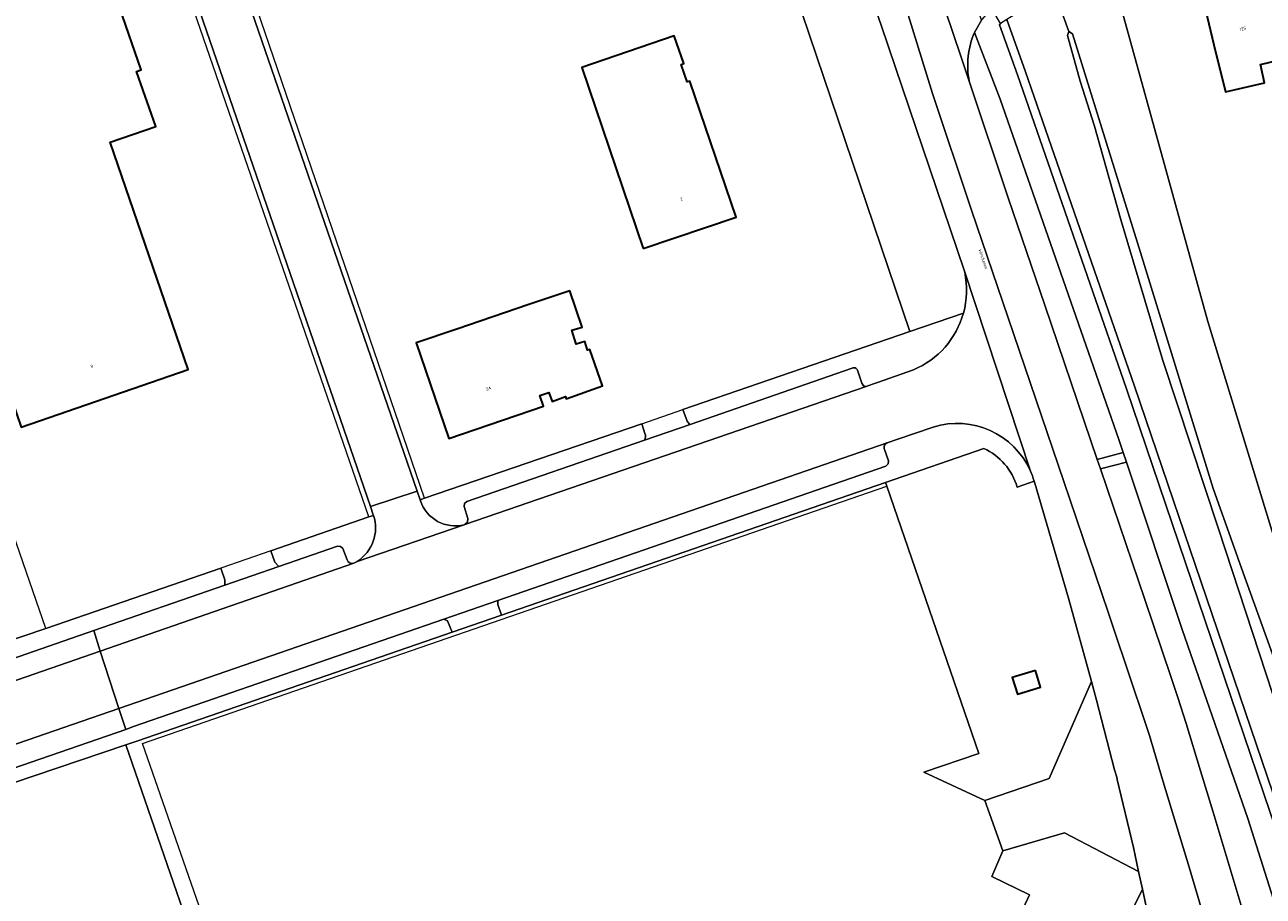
# Model space of a CAD drawing. Header units: metres. Extents: x 197700 to 204338, y 317132 to 325229.
# Tile 60 of 256: x 199096 to 199240, y 319331 to 319432. Entities that reach past the tile are written whole.
import ezdxf
from ezdxf.enums import TextEntityAlignment as Align

# ---------------------------------------------------------------- set-up
doc = ezdxf.new("R2010")
doc.units = ezdxf.units.M
for name, color, linetype, lineweight in [('B-WE-GR-BEPLANTING_CULTUUR_BOSPLANTSOEN-GV', 90, 'Continuous', 18), ('B-WE-IE-TERREINAFSCHEIDING_KUNSTMATIG_HEKWERK-G', 20, 'IE-TERREINAFSCHEIDING-KUNSTMATIG', 18), ('B-WE-OG-BEBOUWING-GV', 7, 'Continuous', 35), ('B-WE-OG-BEBOUWING-T18', 10, 'Continuous', 18), ('B-WE-OG-TERREIN_CULTUURSCHEIDING-GV', 7, 'Continuous', 18), ('B-WE-OG-TERREIN_ERF-GV', 7, 'Continuous', 18), ('B-WE-OG-TOPOGRAFIE-T18', 10, 'Continuous', 18), ('B-WE-VH-VERHARDING_ASFALT-GV', 252, 'Continuous', 18), ('B-WE-VH-VERHARDING_BETONSTRAATSTEEN-GV', 252, 'Continuous', 18), ('B-WE-VH-VERHARDING_GESLOTEN-GV', 252, 'Continuous', 18), ('B-WE-VH-VERHARDING_OPEN-GV', 252, 'Continuous', 18), ('B-WE-VH-VERHARDING_TEGEL-GV', 252, 'Continuous', 18)]:
    doc.layers.add(name, color=color, linetype=linetype, lineweight=lineweight)
doc.styles.add('NLCS-ISO-M200-T18', font='NLCS-ISO.ttf', dxfattribs={"height": 0.36})
doc.linetypes.add('IE-TERREINAFSCHEIDING-KUNSTMATIG', pattern='A,4,[82,NLCS.SHX,S=0.75,R=90,X=0,Y=0],4,-2', length=10)

msp = doc.modelspace()

# ---------------------------------------------------------------- linework, layer by layer
at = {"layer": 'B-WE-GR-BEPLANTING_CULTUUR_BOSPLANTSOEN-GV'}
for points in [[(199241.457, 319371.25), (199233.449, 319397.459), (199222.368, 319437.496), (199215.846, 319435.173), (199217.304, 319431.081), (199217.74, 319430.811), (199225.62, 319405.457), (199234.051, 319378.127), (199237.509, 319368.329), (199251.584, 319329.363)], [(199251.584, 319329.363), (199237.509, 319368.329), (199234.051, 319378.127), (199225.62, 319405.457), (199217.74, 319430.811), (199217.304, 319431.081), (199217.164, 319430.637), (199218.621, 319425.322), (199220.276, 319420.128), (199221.605, 319415.447), (199223.389, 319409.146), (199228.208, 319392.938), (199234.669, 319373.432), (199243.311, 319347.036)]]:
    msp.add_lwpolyline(points, dxfattribs=at)
at = {"layer": 'B-WE-IE-TERREINAFSCHEIDING_KUNSTMATIG_HEKWERK-G'}
for points in [[(199136.136, 319374.812), (199108.13, 319455.978), (199099.357, 319481.66), (199069.129, 319447.899), (199077.288, 319423.132)], [(199142.608, 319376.984), (199118.297, 319448.024), (199174.663, 319467.681)], [(199198.885, 319396.309), (199174.721, 319467.701)], [(199222.368, 319437.496), (199233.449, 319397.459), (199241.457, 319371.25), (199246.952, 319353.919), (199255.417, 319328.35)], [(199172.534, 319387.26), (199198.885, 319396.309)], [(199167.79, 319385.631), (199172.534, 319387.26)], [(199142.608, 319376.984), (199167.79, 319385.631)], [(199098.664, 319361.905), (199090.766, 319384.705)], [(199117.923, 319325.492), (199109.896, 319348.555), (199196.19, 319378.39)], [(199196.19, 319378.39), (199196.042, 319378.819)], [(199207.588, 319341.94), (199200.483, 319345.219), (199206.874, 319347.41), (199196.19, 319378.39)], [(199124.761, 319370.894), (199136.136, 319374.812)], [(199124.761, 319370.894), (199118.965, 319368.898)], [(199118.965, 319368.898), (199098.664, 319361.905)], [(199088.371, 319358.392), (199098.664, 319361.905)]]:
    msp.add_lwpolyline(points, dxfattribs=at)
at = {"layer": 'B-WE-OG-BEBOUWING-GV'}
for points in [[(199094.182, 319389.961), (199095.809, 319385.233), (199115.179, 319391.897), (199106.15, 319418.28), (199111.443, 319420.062), (199109.211, 319426.445), (199109.748, 319426.646), (199101.15, 319451.5), (199099.916, 319451.073), (199097.231, 319447.71), (199088.36, 319438.467), (199080.308, 319435.702), (199087.359, 319414.783), (199085.762, 319414.217)], [(199247.521, 319429.387), (199246.354, 319434.249), (199242.856, 319433.41), (199242.296, 319435.674), (199238.995, 319434.903), (199238.764, 319435.845), (199232.948, 319434.415), (199234.141, 319429.56), (199235.479, 319424.115), (199240.019, 319425.145), (199239.536, 319427.276), (199244.015, 319428.351), (199244.559, 319426.175), (199245.249, 319423.176), (199248.756, 319423.972), (199248.066, 319426.971)], [(199167.95, 319405.943), (199178.727, 319409.58), (199173.357, 319425.345), (199173.053, 319425.242), (199172.352, 319427.284), (199172.654, 319427.389), (199171.557, 319430.585), (199160.839, 319426.904)], [(199154.696, 319399.432), (199146.358, 319396.6), (199141.626, 319394.985), (199145.406, 319383.912), (199156.395, 319387.664), (199155.959, 319388.881), (199157.006, 319389.256), (199157.382, 319388.209), (199158.938, 319388.767), (199159.027, 319388.521), (199163.234, 319390.028), (199161.764, 319394.243), (199161.508, 319394.164), (199161.199, 319395.16), (199160.174, 319394.843), (199159.675, 319396.456), (199160.86, 319396.824), (199159.43, 319401.039)], [(199213.447, 319357.021), (199210.758, 319356.204), (199211.343, 319354.281), (199214.031, 319355.098)]]:
    msp.add_lwpolyline(points, close=True, dxfattribs=at)
at = {"layer": 'B-WE-OG-TERREIN_CULTUURSCHEIDING-GV'}
for points in [[(199205.188, 319403.41), (199195.582, 319431.715), (199190.926, 319445.202), (199190.352, 319446.864), (199188.19, 319453.359), (199187.502, 319455.452), (199185.338, 319454.861), (199183.71, 319459.558), (199185.804, 319460.348), (199181.152, 319473.617), (199180.586, 319475.237), (199180.41, 319475.21), (199178.898, 319477.366)], [(199175.203, 319477.009), (199179.116, 319469.178), (199174.721, 319467.701), (199198.885, 319396.309), (199205.091, 319398.44)], [(199223.611, 319382.298), (199223.113, 319383.788), (199209.331, 319423.237), (199206.367, 319430.981)], [(199205.765, 319425.33), (199210.273, 319411.826), (199214.53, 319399.355), (199220.608, 319381.479), (199223.611, 319382.298)], [(199205.091, 319398.44), (199198.885, 319396.309), (199172.534, 319387.26), (199173.066, 319385.922)], [(199173.383, 319385.549), (199192.19, 319392.057)], [(199192.79, 319391.82), (199193.31, 319390.319), (199193.497, 319390.034), (199193.829, 319389.956), (199193.994, 319390.013), (199194.905, 319390.341), (199195.132, 319390.415), (199199.308, 319391.891)], [(199168.149, 319384.488), (199167.79, 319385.631), (199142.608, 319376.984), (199142.077, 319376.802), (199142.114, 319376.699)], [(199147.201, 319373.91), (199147.288, 319373.94), (199147.585, 319374.231), (199147.613, 319374.648), (199147.184, 319376.017), (199147.234, 319376.372), (199147.516, 319376.597), (199168.099, 319383.72)], [(199246.443, 319310.18), (199249.491, 319306.798), (199249.683, 319306.598), (199249.81, 319306.724), (199249.527, 319307.282), (199248.393, 319309.799), (199247.579, 319311.789), (199246.953, 319313.334), (199246.501, 319314.475), (199244.248, 319320.332), (199238.079, 319339.87), (199230.466, 319361.784), (199223.984, 319381.182), (199220.982, 319380.38)], [(199220.982, 319380.38), (199226.13, 319365.237), (199229.132, 319356.315), (199229.935, 319353.906), (199230.93, 319350.869), (199232.57, 319345.401), (199234.035, 319340.606), (199235.555, 319335.573), (199237.541, 319329.007), (199237.329, 319328.949), (199237.375, 319328.786), (199238.709, 319324.482)], [(199136.671, 319374.996), (199136.136, 319374.812), (199124.761, 319370.894), (199125.241, 319369.578), (199125.71, 319369.089), (199132.508, 319371.442), (199132.86, 319371.385), (199133.133, 319371.154), (199133.611, 319369.829)], [(199134.379, 319369.461), (199134.799, 319369.67)]]:
    msp.add_lwpolyline(points, dxfattribs=at)
for points in [[(199217.304, 319431.081), (199215.846, 319435.173), (199212.633, 319434.029), (199210.12, 319432.47), (199212.306, 319426.408), (199224.941, 319389.977), (199241.613, 319340.895), (199247.367, 319324.115), (199250.927, 319324.354), (199250.184, 319325.449), (199248.534, 319331.43), (199243.311, 319347.036), (199234.669, 319373.432), (199228.208, 319392.938), (199223.389, 319409.146), (199221.605, 319415.447), (199220.276, 319420.128), (199218.621, 319425.322), (199217.164, 319430.637)], [(199209.406, 319432.027), (199209.269, 319431.881), (199211.363, 319426.075), (199223.995, 319389.652), (199240.667, 319340.572), (199246.405, 319323.838), (199247.367, 319324.115), (199241.613, 319340.895), (199224.941, 319389.977), (199212.306, 319426.408), (199210.12, 319432.47)], [(199119.424, 319366.913), (199119.443, 319367.527), (199118.965, 319368.898), (199098.664, 319361.905), (199088.371, 319358.392), (199088.95, 319356.907), (199089.425, 319356.53), (199104.228, 319361.654)]]:
    msp.add_lwpolyline(points, close=True, dxfattribs=at)
for points in [[(199206.367, 319430.981, 0.1503125), (199205.765, 319425.33)], [(199205.091, 319398.44, 0.120599), (199205.239, 319403.182)], [(199205.239, 319403.182, 0.0060459), (199205.188, 319403.41)], [(199199.308, 319391.891, 0.2302431), (199205.091, 319398.44)], [(199192.19, 319392.057, -0.4982735), (199192.79, 319391.82)], [(199173.066, 319385.922, 0.1092054), (199173.383, 319385.549)], [(199168.099, 319383.72, 0.2295576), (199168.149, 319384.488)], [(199142.114, 319376.699, 0.3922773), (199147.201, 319373.91)], [(199134.799, 319369.67, 0.3448632), (199136.671, 319374.996)], [(199133.611, 319369.829, 0.3876194), (199134.379, 319369.461)]]:
    msp.add_lwpolyline(points, format="xyb", dxfattribs=at)
at = {"layer": 'B-WE-OG-TERREIN_ERF-GV'}
for points in [[(199099.916, 319451.073), (199101.15, 319451.5), (199109.748, 319426.646), (199109.211, 319426.445), (199111.443, 319420.062), (199106.15, 319418.28), (199115.179, 319391.897), (199095.809, 319385.233), (199094.182, 319389.961), (199085.762, 319414.217), (199087.359, 319414.783), (199080.308, 319435.702), (199088.36, 319438.467), (199097.231, 319447.71)], [(199234.141, 319429.56), (199232.948, 319434.415), (199238.764, 319435.845), (199238.995, 319434.903), (199242.296, 319435.674), (199242.856, 319433.41), (199246.354, 319434.249), (199247.521, 319429.387), (199248.066, 319426.971), (199248.756, 319423.972), (199245.249, 319423.176), (199244.559, 319426.175), (199244.015, 319428.351), (199239.536, 319427.276), (199240.019, 319425.145), (199235.479, 319424.115)], [(199225.849, 319331.65), (199225.406, 319333.732), (199216.822, 319338.203), (199209.643, 319336.124), (199208.365, 319333.145), (199212.76, 319331.004), (199206.29, 319317.09), (199216.083, 319312.159), (199219.58, 319319.105)]]:
    msp.add_lwpolyline(points, close=True, dxfattribs=at)
for points in [[(199088.371, 319358.392), (199098.664, 319361.905), (199118.965, 319368.898), (199119.443, 319367.527), (199119.424, 319366.913), (199125.71, 319369.089), (199125.241, 319369.578), (199124.761, 319370.894), (199136.136, 319374.812), (199136.671, 319374.996), (199136.647, 319375.065), (199136.346, 319376.021), (199111.487, 319448.138)], [(199240.381, 319443.913), (199222.368, 319437.496), (199233.449, 319397.459), (199241.457, 319371.25)], [(199207.439, 319382.756), (199196.042, 319378.819), (199196.19, 319378.39), (199206.874, 319347.41), (199200.483, 319345.219), (199207.588, 319341.94), (199215.04, 319344.491), (199219.952, 319355.728), (199217.29, 319365.42), (199213.354, 319378.75), (199213.286, 319378.98), (199211.325, 319378.284)], [(199116.076, 319324.887), (199107.966, 319348.409), (199071.128, 319335.97), (199071.326, 319335.283), (199068.615, 319328.461)]]:
    msp.add_lwpolyline(points, dxfattribs=at)
msp.add_lwpolyline([(199211.325, 319378.284, 0.2165514), (199207.439, 319382.756)], format="xyb", dxfattribs=at)
at = {"layer": 'B-WE-VH-VERHARDING_ASFALT-GV'}
for points in [[(199240.76, 319301.214), (199240.998, 319301.279), (199231.145, 319334.609), (199229.729, 319339.298), (199228.263, 319344.097), (199226.654, 319349.468), (199225.662, 319352.494), (199224.865, 319354.886), (199221.867, 319363.795), (199216.721, 319378.932), (199210.27, 319397.904), (199206.009, 319410.387), (199201.497, 319423.905), (199194.541, 319446.426), (199190.926, 319445.202), (199195.582, 319431.715), (199205.188, 319403.41), (199212.856, 319380.144)], [(199194.541, 319446.426), (199201.497, 319423.905), (199206.009, 319410.387), (199210.27, 319397.904), (199216.721, 319378.932), (199221.867, 319363.795), (199224.865, 319354.886), (199225.662, 319352.494), (199226.654, 319349.468), (199228.263, 319344.097), (199229.729, 319339.298), (199231.145, 319334.609), (199240.998, 319301.279)], [(199237.541, 319329.007), (199235.555, 319335.573), (199234.035, 319340.606), (199232.57, 319345.401), (199230.93, 319350.869), (199229.935, 319353.906), (199229.132, 319356.315), (199226.13, 319365.237), (199220.982, 319380.38), (199220.608, 319381.479), (199214.53, 319399.355), (199210.273, 319411.826), (199205.765, 319425.33), (199204.832, 319428.123), (199202.085, 319436.266)], [(199212.856, 319380.144), (199205.188, 319403.41)], [(199199.308, 319391.891), (199195.132, 319390.415), (199194.905, 319390.341), (199193.994, 319390.013), (199193.829, 319389.956), (199147.288, 319373.94), (199147.201, 319373.91)], [(199147.201, 319373.91), (199134.799, 319369.67), (199134.379, 319369.461), (199105, 319359.272), (199107.156, 319352.616), (199196.227, 319383.411), (199197.378, 319383.808), (199201.598, 319385.237)], [(199213.286, 319378.98), (199213.354, 319378.75)], [(199213.354, 319378.75), (199217.29, 319365.42), (199219.952, 319355.728), (199220.538, 319353.597), (199222.619, 319345.521), (199222.86, 319344.668), (199222.935, 319344.393), (199224.813, 319336.514), (199225.406, 319333.732), (199225.849, 319331.65), (199226.547, 319328.376), (199226.601, 319328.121), (199228.444, 319328.535), (199229.206, 319326.391), (199229.43, 319326.438)], [(199068.846, 319339.397), (199068.941, 319339.43), (199107.156, 319352.616), (199105, 319359.272), (199069.725, 319347.038), (199044.648, 319338.376)]]:
    msp.add_lwpolyline(points, dxfattribs=at)
for points in [[(199205.239, 319403.182, -0.120599), (199205.091, 319398.44)], [(199205.188, 319403.41, -0.0060459), (199205.239, 319403.182)], [(199205.091, 319398.44, -0.2302431), (199199.308, 319391.891)], [(199201.598, 319385.237, -0.3795977), (199212.856, 319380.144)], [(199212.856, 319380.144, -0.0337528), (199213.286, 319378.98)]]:
    msp.add_lwpolyline(points, format="xyb", dxfattribs=at)
at = {"layer": 'B-WE-VH-VERHARDING_BETONSTRAATSTEEN-GV'}
for points in [[(199206.367, 319430.981), (199207.188, 319432.413), (199205.494, 319437.44), (199202.085, 319436.266), (199204.832, 319428.123), (199205.765, 319425.33)], [(199168.099, 319383.72), (199147.516, 319376.597), (199147.234, 319376.372), (199147.184, 319376.017), (199147.613, 319374.648), (199147.585, 319374.231), (199147.288, 319373.94), (199193.829, 319389.956), (199193.497, 319390.034), (199193.31, 319390.319), (199192.79, 319391.82)], [(199192.19, 319392.057), (199173.383, 319385.549), (199168.099, 319383.72)], [(199196.227, 319383.411), (199107.156, 319352.616), (199107.941, 319350.194), (199108.856, 319350.51), (199144.846, 319362.967), (199151.108, 319365.135)], [(199151.108, 319365.135), (199196.1, 319380.708), (199196.371, 319380.962), (199196.408, 319381.332), (199195.899, 319382.756)], [(199142.114, 319376.699), (199142.077, 319376.802), (199141.725, 319377.788), (199136.346, 319376.021), (199136.647, 319375.065), (199136.671, 319374.996)], [(199134.799, 319369.67), (199147.201, 319373.91)], [(199133.611, 319369.829), (199133.133, 319371.154), (199132.86, 319371.385), (199132.508, 319371.442), (199125.71, 319369.089), (199119.424, 319366.913), (199104.228, 319361.654), (199105, 319359.272)], [(199105, 319359.272), (199134.379, 319369.461)], [(199044.648, 319338.376), (199069.725, 319347.038), (199105, 319359.272), (199104.228, 319361.654), (199089.425, 319356.53), (199082.932, 319354.283), (199068.625, 319349.331), (199066.252, 319348.513), (199043.512, 319340.677)]]:
    msp.add_lwpolyline(points, dxfattribs=at)
for points in [[(199205.765, 319425.33, -0.1503125), (199206.367, 319430.981)], [(199192.79, 319391.82, 0.4982735), (199192.19, 319392.057)], [(199195.899, 319382.756, -0.3998778), (199196.227, 319383.411)], [(199147.201, 319373.91, -0.3922773), (199142.114, 319376.699)], [(199136.671, 319374.996, -0.3448632), (199134.799, 319369.67)], [(199134.379, 319369.461, -0.3876194), (199133.611, 319369.829)]]:
    msp.add_lwpolyline(points, format="xyb", dxfattribs=at)
msp.add_lwpolyline([(199107.156, 319352.616), (199068.941, 319339.43), (199069.291, 319339.368), (199069.492, 319339.075), (199070.011, 319337.634), (199070.239, 319337.352), (199070.598, 319337.303), (199107.941, 319350.194)], close=True, dxfattribs=at)
at = {"layer": 'B-WE-VH-VERHARDING_GESLOTEN-GV'}
msp.add_lwpolyline([(199111.487, 319448.138), (199136.346, 319376.021), (199141.725, 319377.788), (199117.199, 319448.979)], dxfattribs=at)
at = {"layer": 'B-WE-VH-VERHARDING_OPEN-GV'}
for points in [[(199173.066, 319385.922), (199172.534, 319387.26), (199198.885, 319396.309), (199174.721, 319467.701)], [(199117.199, 319448.979), (199141.725, 319377.788), (199142.077, 319376.802), (199142.608, 319376.984), (199167.79, 319385.631), (199168.149, 319384.488)], [(199168.099, 319383.72), (199173.383, 319385.549)], [(199206.29, 319317.09), (199212.76, 319331.004), (199208.365, 319333.145), (199209.643, 319336.124), (199207.588, 319341.94), (199200.483, 319345.219), (199206.874, 319347.41), (199196.19, 319378.39), (199196.042, 319378.819), (199151.512, 319363.439), (199145.805, 319361.467), (199109.35, 319348.876), (199107.966, 319348.409), (199116.076, 319324.887)], [(199226.547, 319328.376), (199225.849, 319331.65), (199219.58, 319319.105)]]:
    msp.add_lwpolyline(points, dxfattribs=at)
for points in [[(199167.95, 319405.943), (199160.839, 319426.904), (199171.557, 319430.585), (199172.654, 319427.389), (199172.352, 319427.284), (199173.053, 319425.242), (199173.357, 319425.345), (199178.727, 319409.58)], [(199146.358, 319396.6), (199154.696, 319399.432), (199159.43, 319401.039), (199160.86, 319396.824), (199159.675, 319396.456), (199160.174, 319394.843), (199161.199, 319395.16), (199161.508, 319394.164), (199161.764, 319394.243), (199163.234, 319390.028), (199159.027, 319388.521), (199158.938, 319388.767), (199157.382, 319388.209), (199157.006, 319389.256), (199155.959, 319388.881), (199156.395, 319387.664), (199145.406, 319383.912), (199141.626, 319394.985)], [(199223.984, 319381.182), (199223.611, 319382.298), (199220.608, 319381.479), (199220.982, 319380.38)], [(199151.512, 319363.439), (199151.083, 319364.653), (199151.108, 319365.135), (199144.846, 319362.967), (199145.276, 319362.761), (199145.805, 319361.467)], [(199207.588, 319341.94), (199209.643, 319336.124), (199216.822, 319338.203), (199225.406, 319333.732), (199224.813, 319336.514), (199222.935, 319344.393), (199222.86, 319344.668), (199222.619, 319345.521), (199220.538, 319353.597), (199219.952, 319355.728), (199215.04, 319344.491)]]:
    msp.add_lwpolyline(points, close=True, dxfattribs=at)
for points in [[(199173.383, 319385.549, -0.1092054), (199173.066, 319385.922)], [(199168.149, 319384.488, -0.2295576), (199168.099, 319383.72)]]:
    msp.add_lwpolyline(points, format="xyb", dxfattribs=at)
at = {"layer": 'B-WE-VH-VERHARDING_TEGEL-GV'}
msp.add_lwpolyline([(199209.406, 319432.027), (199208.353, 319433.8), (199207.228, 319432.483), (199207.188, 319432.413), (199206.367, 319430.981), (199209.331, 319423.237), (199223.113, 319383.788), (199223.611, 319382.298), (199223.984, 319381.182), (199230.466, 319361.784), (199238.079, 319339.87), (199244.248, 319320.332), (199246.501, 319314.475), (199248.795, 319315.15), (199248.392, 319317.466), (199248.119, 319318.366), (199247.819, 319319.41), (199247.273, 319321.307), (199246.405, 319323.838), (199240.667, 319340.572), (199223.995, 319389.652), (199211.363, 319426.075), (199209.269, 319431.881)], close=True, dxfattribs=at)
for points in [[(199201.598, 319385.237), (199197.378, 319383.808), (199196.227, 319383.411)], [(199195.899, 319382.756), (199196.408, 319381.332), (199196.371, 319380.962), (199196.1, 319380.708), (199151.108, 319365.135), (199151.083, 319364.653), (199151.512, 319363.439), (199196.042, 319378.819), (199207.439, 319382.756)], [(199211.325, 319378.284), (199213.286, 319378.98)], [(199065.826, 319330.134), (199065.5, 319331.191), (199065.437, 319332.195), (199065.731, 319333.27), (199066.313, 319334.056), (199067.233, 319334.534), (199069.038, 319335.264), (199071.128, 319335.97), (199107.966, 319348.409), (199109.35, 319348.876), (199145.805, 319361.467), (199145.276, 319362.761), (199144.846, 319362.967), (199108.856, 319350.51), (199107.941, 319350.194), (199070.598, 319337.303), (199070.239, 319337.352), (199070.011, 319337.634), (199069.492, 319339.075), (199069.291, 319339.368), (199068.941, 319339.43)]]:
    msp.add_lwpolyline(points, dxfattribs=at)
for points in [[(199212.856, 319380.144, 0.3795977), (199201.598, 319385.237)], [(199196.227, 319383.411, 0.3998778), (199195.899, 319382.756)], [(199207.439, 319382.756, -0.2165514), (199211.325, 319378.284)], [(199213.286, 319378.98, 0.0337528), (199212.856, 319380.144)]]:
    msp.add_lwpolyline(points, format="xyb", dxfattribs=at)

# ---------------------------------------------------------------- texts
at = {"layer": 'B-WE-OG-BEBOUWING-T18', "style": 'NLCS-ISO-M200-T18'}
for s, rotation, p in [('125', 13.8, (199237.491, 319431.413)), ('2', 18.6, (199172.393, 319411.664)), ('8', 18.9, (199104.006, 319392.283)), ('2A', 18.8, (199150.007, 319389.71))]:
    msp.add_text(s, height=0.36, rotation=rotation, dxfattribs=at).set_placement(p, align=Align.MIDDLE)
at = {"layer": 'B-WE-OG-TOPOGRAFIE-T18', "style": 'NLCS-ISO-M200-T18'}
msp.add_text('Winckelen', height=0.36, rotation=288.8, dxfattribs=at).set_placement((199207.385, 319404.714), align=Align.MIDDLE)

doc.saveas('drawing.dxf')
